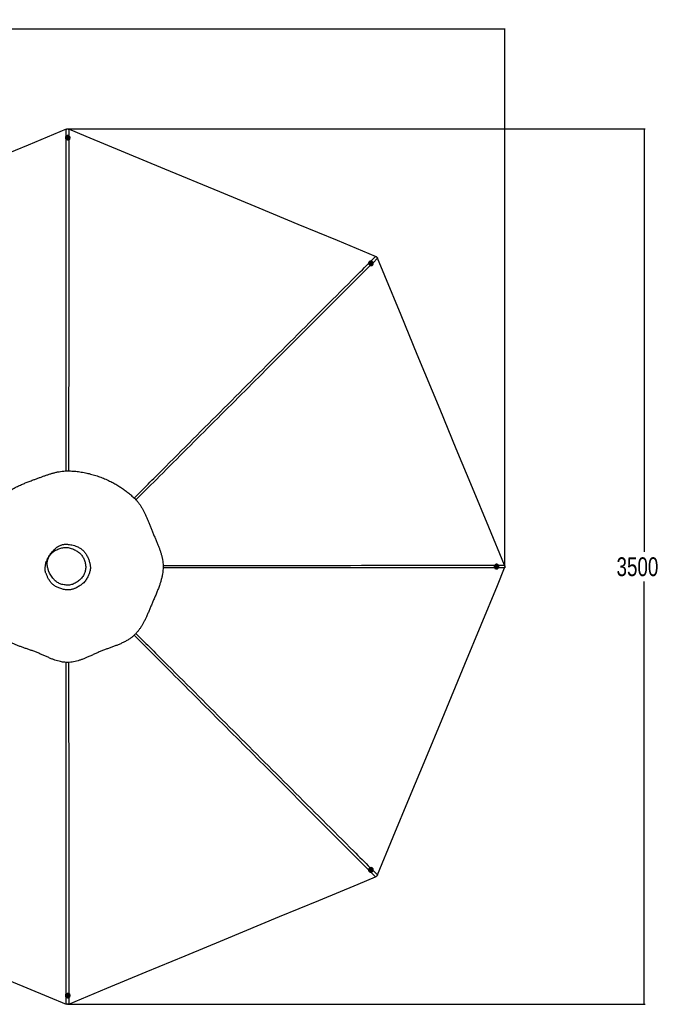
# Model space of a CAD drawing. Header units: millimetres. Extents: x 20 to 26059, y 28 to 17638.
# Tile 61 of 73: x 12118 to 17347, y 9765 to 17638. Entities that reach past the tile are written whole.
import ezdxf

# ---------------------------------------------------------------- set-up
doc = ezdxf.new("R2010")
doc.units = ezdxf.units.MM
doc.layers.add('COMPONENT_GEOMETRY', color=7, linetype='Continuous')
doc.styles.add('SLDTEXTSTYLE0', font='TXT', dxfattribs={"width": 0.75})
doc.dimstyles.new('SLDDIMSTYLE0', dxfattribs={"dimtxt": 150, "dimasz": 6.604, "dimexe": 0, "dimexo": 0.0625, "dimgap": 37.5, "dimtad": 0, "dimtih": 1, "dimtoh": 1, "dimdec": 0, "dimlfac": 0.5, "dimrnd": 1e-09, "dimzin": 12, "dimdsep": 46, "dimtxsty": 'SLDTEXTSTYLE0', "dimsah": 1, "dimcen": 0.09, "dimadec": 0, "dimazin": 3, "dimtfac": 1, "dimtdec": 0, "dimtofl": 0, "dimtmove": 0, "dimatfit": 3, "dimfxl": 1, "dimfrac": 2, "dimtolj": 1, "dimtzin": 12, "dimarcsym": 0})

# ---------------------------------------------------------------- blocks, each defined once
blk = doc.blocks.new('_D')
at = {"layer": 'COMPONENT_GEOMETRY', "color": 7, "ltscale": 2}
for p, q in [((2197.2, 13286.2), (2197.2, 17567.6)), ((2197.2, 17561.2), (8876.8, 17561.2)), ((15999.8, 17561.2), (9320.1, 17561.2)), ((15999.8, 13309.5), (15999.8, 17567.6))]:
    blk.add_line(p, q, dxfattribs=at)
for points in [[(2197.2, 17561.2), (2203.8, 17560.2), (2203.8, 17562.2)], [(15999.8, 17561.2), (15993.1, 17562.2), (15993.1, 17560.2)]]:
    blk.add_solid(points, dxfattribs=at)
at = {"layer": 'COMPONENT_GEOMETRY', "color": 7, "ltscale": 2, "insert": (8876.8, 17635.5), "char_height": 150, "attachment_point": 1, "style": 'SLDTEXTSTYLE0'}
blk.add_mtext('6901', dxfattribs=at)
blk = doc.blocks.new('_D_1')
at = {"layer": 'COMPONENT_GEOMETRY', "color": 7, "ltscale": 2}
for p, q in [((12532.8, 16764.3), (17121, 16764.3)), ((17114.6, 16764.3), (17114.6, 13383.5)), ((17114.6, 9764.5), (17114.6, 13145.4)), ((12552.6, 9764.5), (17121, 9764.5))]:
    blk.add_line(p, q, dxfattribs=at)
for points in [[(17114.6, 16764.3), (17113.6, 16757.7), (17115.6, 16757.7)], [(17114.6, 9764.5), (17115.6, 9771.1), (17113.6, 9771.1)]]:
    blk.add_solid(points, dxfattribs=at)
at = {"layer": 'COMPONENT_GEOMETRY', "color": 7, "ltscale": 2, "insert": (16892.9, 13338.7), "char_height": 150, "attachment_point": 1, "style": 'SLDTEXTSTYLE0'}
blk.add_mtext('3500', dxfattribs=at)

msp = doc.modelspace()

# ---------------------------------------------------------------- linework, layer by layer
at = {"color": 7, "linetype": 'Continuous', "lineweight": 25, "ltscale": 2}
for p, q in [((12483.91, 16695), (12483.91, 16693.59)), ((12493.2, 16695.35), (12493.21, 16695.04)), ((12499.24, 16697.56), (12501.22, 16700.17)), ((12500.72, 16694.69), (12499.24, 16697.56)), ((12499.63, 16696.81), (12500.24, 16697.61)), ((12500.24, 16697.61), (12501.22, 16698.91)), ((12504.17, 16694.43), (12500.72, 16694.69)), ((12501.22, 16700.17), (12504.67, 16699.91)), ((12501.22, 16698.91), (12501.22, 16700.17)), ((12501.22, 16698.91), (12502.95, 16698.78)), ((12502.95, 16698.78), (12504.67, 16698.65)), ((12506.15, 16697.04), (12504.17, 16694.43)), ((12504.67, 16699.91), (12506.15, 16697.04)), ((12504.67, 16698.65), (12504.67, 16699.91)), ((12504.67, 16698.65), (12505.41, 16697.22)), ((12505.41, 16697.22), (12505.77, 16696.54)), ((12512.21, 16695.13), (12512.2, 16695.43)), ((12521.51, 16693.76), (12521.51, 16695.17)), ((14915.2, 15703.52), (14914.21, 15702.52)), ((14922.02, 15697.18), (14921.8, 15696.97)), ((14926.86, 15691.39), (14927.84, 15694.46)), ((14929.11, 15688.76), (14926.86, 15691.39)), ((14927.58, 15693.66), (14928.57, 15693.8)), ((14927.84, 15694.46), (14931.08, 15694.91)), ((14928.57, 15693.8), (14930.19, 15694.02)), ((14932.35, 15689.21), (14929.11, 15688.76)), ((14930.19, 15694.02), (14931.08, 15694.91)), ((14930.19, 15694.02), (14931.32, 15692.71)), ((14931.08, 15694.91), (14933.34, 15692.29)), ((14931.32, 15692.71), (14932.45, 15691.4)), ((14931.96, 15689.86), (14931.73, 15689.13)), ((14932.45, 15691.4), (14931.96, 15689.86)), ((14933.34, 15692.29), (14932.35, 15689.21)), ((14932.45, 15691.4), (14933.34, 15692.29)), ((14935.28, 15683.57), (14935.49, 15683.79)), ((14940.88, 15676.02), (14941.87, 15677.02)), ((15933.35, 13283.23), (15931.95, 13283.23)), ((15931.95, 13245.63), (15933.35, 13245.63)), ((15932.69, 13262.95), (15932.95, 13266.4)), ((15935.3, 13260.98), (15932.69, 13262.95)), ((15932.95, 13266.4), (15935.82, 13267.88)), ((15933.66, 13273.93), (15933.35, 13273.93)), ((15933.35, 13254.93), (15933.66, 13254.93)), ((15935.48, 13261.72), (15934.79, 13261.36)), ((15935.07, 13267.5), (15935.87, 13266.9)), ((15938.17, 13262.46), (15935.3, 13260.98)), ((15936.92, 13262.46), (15935.48, 13261.72)), ((15935.82, 13267.88), (15938.43, 13265.91)), ((15935.87, 13266.9), (15937.17, 13265.91)), ((15937.05, 13264.19), (15936.92, 13262.46)), ((15936.92, 13262.46), (15938.17, 13262.46)), ((15937.17, 13265.91), (15937.05, 13264.19)), ((15937.17, 13265.91), (15938.43, 13265.91)), ((15938.43, 13265.91), (15938.17, 13262.46)), ((14914.21, 10826.34), (14915.2, 10825.34)), ((14921.8, 10831.9), (14922.02, 10831.68)), ((14927.02, 10838.01), (14929.64, 10840.26)), ((14927.47, 10834.77), (14927.02, 10838.01)), ((14928.13, 10835.17), (14927.38, 10835.4)), ((14930.55, 10833.79), (14927.47, 10834.77)), ((14929.66, 10834.68), (14928.13, 10835.17)), ((14929.64, 10840.26), (14932.72, 10839.29)), ((14930.98, 10835.81), (14929.66, 10834.68)), ((14929.66, 10834.68), (14930.55, 10833.79)), ((14933.17, 10836.05), (14930.55, 10833.79)), ((14932.29, 10836.94), (14930.98, 10835.81)), ((14931.93, 10839.54), (14932.06, 10838.56)), ((14932.06, 10838.56), (14932.29, 10836.94)), ((14932.29, 10836.94), (14933.17, 10836.05)), ((14932.72, 10839.29), (14933.17, 10836.05)), ((14935.49, 10845.07), (14935.28, 10845.29)), ((14941.87, 10851.85), (14940.88, 10852.84)), ((12483.91, 9835.27), (12483.91, 9833.86)), ((12493.21, 9833.82), (12493.2, 9833.52)), ((12499.24, 9831.82), (12501.21, 9834.43)), ((12500.73, 9828.96), (12499.24, 9831.82)), ((12499.99, 9831.65), (12499.63, 9832.34)), ((12500.73, 9830.21), (12499.99, 9831.65)), ((12500.73, 9830.21), (12500.73, 9828.96)), ((12502.46, 9830.08), (12500.73, 9830.21)), ((12504.18, 9828.7), (12500.73, 9828.96)), ((12501.21, 9834.43), (12504.66, 9834.17)), ((12504.19, 9829.95), (12502.46, 9830.08)), ((12506.15, 9831.31), (12504.18, 9828.7)), ((12504.19, 9829.95), (12504.18, 9828.7)), ((12505.17, 9831.26), (12504.19, 9829.95)), ((12504.66, 9834.17), (12506.15, 9831.31)), ((12505.76, 9832.05), (12505.17, 9831.26)), ((12512.2, 9833.43), (12512.21, 9833.74)), ((12521.51, 9833.7), (12521.51, 9835.11))]:
    msp.add_line(p, q, dxfattribs=at)
at = {"color": 8, "linetype": 'Continuous', "lineweight": 25, "ltscale": 2}
for p, q in [((12489.24, 16706.63), (12489.23, 16762.15)), ((12510.47, 16762.15), (12510.46, 16710.45)), ((14928.33, 15707.92), (14965.6, 15745.2)), ((14980.62, 15730.18), (14945.28, 15694.86)), ((15997.57, 13253.81), (15947.4, 13253.82)), ((15947.56, 13275.05), (15997.57, 13275.05)), ((14965.6, 10783.67), (14928.32, 10820.96)), ((14945.23, 10834.06), (14980.62, 10798.68)), ((12489.23, 9766.72), (12489.24, 9822.19)), ((12510.47, 9818.45), (12510.47, 9766.72))]:
    msp.add_line(p, q, dxfattribs=at)
at = {"color": 7, "linetype": 'Continuous', "lineweight": 25, "ltscale": 2, "flags": 128}
for points in [[(12489.23, 16762.15), (12184.65, 16635.98), (11870.57, 16505.89), (11556.49, 16375.79), (11242.42, 16245.7), (10802.39, 16063.43), (10488.31, 15933.34), (10174.23, 15803.24), (10035.96, 15745.97)], [(12520.98, 16699.15), (12519.76, 16702.34), (12517.89, 16705.24), (12515.44, 16707.76), (12512.49, 16709.78), (12509.17, 16711.25), (12505.6, 16712.09), (12501.92, 16712.28), (12498.27, 16711.8), (12494.8, 16710.69), (12491.62, 16708.97), (12488.87, 16706.73), (12486.65, 16704.03), (12485.05, 16700.99), (12484.13, 16697.72), (12483.92, 16694.36), (12484.44, 16691.02), (12485.65, 16687.83), (12487.52, 16684.93), (12489.98, 16682.41), (12492.92, 16680.39), (12496.24, 16678.92), (12499.81, 16678.08), (12503.49, 16677.89), (12507.14, 16678.37), (12510.62, 16679.48), (12513.79, 16681.2), (12516.54, 16683.44), (12518.76, 16686.14), (12520.36, 16689.18), (12521.28, 16692.45), (12521.49, 16695.81), (12520.98, 16699.15)], [(12503.49, 16704.06), (12500.9, 16703.93), (12498.45, 16703.16), (12496.32, 16701.82), (12494.66, 16700.01), (12493.59, 16697.85), (12493.21, 16695.51), (12493.52, 16693.16), (12494.52, 16690.97), (12496.12, 16689.12), (12498.22, 16687.72), (12500.64, 16686.9), (12503.22, 16686.71), (12505.76, 16687.16), (12508.07, 16688.22), (12509.99, 16689.81), (12511.36, 16691.82), (12512.1, 16694.09), (12512.13, 16696.46), (12511.47, 16698.75), (12510.16, 16700.79), (12508.29, 16702.43), (12506.01, 16703.54), (12503.49, 16704.06)], [(12503.09, 16701.63), (12501.25, 16701.44), (12499.62, 16700.62), (12498.47, 16699.29), (12497.96, 16697.66), (12498.17, 16695.97), (12499.07, 16694.49), (12500.52, 16693.43), (12502.3, 16692.97), (12504.15, 16693.16), (12505.77, 16693.99), (12506.92, 16695.32), (12507.43, 16696.95), (12507.22, 16698.63), (12506.32, 16700.11), (12504.87, 16701.17), (12503.09, 16701.63)], [(14965.6, 15745.2), (14661.01, 15871.36), (14346.94, 16001.46), (14032.86, 16131.55), (13718.79, 16261.65), (13278.75, 16443.91), (12964.68, 16574.01), (12650.6, 16704.1), (12510.47, 16762.15)], [(14914.21, 15702.52), (14913.75, 15702.04), (14911.75, 15699.31), (14910.36, 15696.2), (14909.63, 15692.82), (14909.58, 15689.31), (14910.23, 15685.79), (14911.54, 15682.41), (14913.47, 15679.29), (14915.94, 15676.55), (14918.85, 15674.31), (14922.1, 15672.64), (14925.56, 15671.6), (14929.1, 15671.25), (14932.57, 15671.59), (14935.85, 15672.61), (14938.82, 15674.27), (14940.88, 15676.02)], [(14944.34, 15680.23), (14945.73, 15683.34), (14946.46, 15686.72), (14946.5, 15690.24), (14945.86, 15693.75), (14944.54, 15697.14), (14942.62, 15700.25), (14940.15, 15702.99), (14937.23, 15705.24), (14933.98, 15706.91), (14930.53, 15707.94), (14926.99, 15708.29), (14923.52, 15707.95), (14920.23, 15706.93), (14917.27, 15705.27), (14914.74, 15703.04), (14912.74, 15700.31), (14911.35, 15697.2), (14910.62, 15693.82), (14910.57, 15690.3), (14911.22, 15686.79), (14912.53, 15683.4), (14914.46, 15680.29), (14916.93, 15677.55), (14919.85, 15675.3), (14923.09, 15673.63), (14926.55, 15672.6), (14930.09, 15672.25), (14933.56, 15672.59), (14936.84, 15673.61), (14939.81, 15675.27), (14942.34, 15677.5), (14944.34, 15680.23)], [(14935.44, 15696.07), (14933.52, 15697.8), (14931.25, 15698.99), (14928.79, 15699.55), (14926.33, 15699.44), (14924.05, 15698.67), (14922.12, 15697.29), (14920.68, 15695.4), (14919.84, 15693.15), (14919.66, 15690.7), (14920.16, 15688.24), (14921.29, 15685.94), (14922.98, 15683.98), (14925.09, 15682.5), (14927.48, 15681.62), (14929.96, 15681.39), (14932.35, 15681.84), (14934.48, 15682.93), (14936.18, 15684.58), (14937.33, 15686.66), (14937.84, 15689.04), (14937.68, 15691.52), (14936.86, 15693.92), (14935.44, 15696.07)], [(14933.44, 15694.63), (14932, 15695.79), (14930.27, 15696.35), (14928.51, 15696.23), (14927, 15695.43), (14925.96, 15694.09), (14925.54, 15692.41), (14925.82, 15690.64), (14926.75, 15689.05), (14928.19, 15687.88), (14929.92, 15687.32), (14931.68, 15687.44), (14933.19, 15688.24), (14934.24, 15689.58), (14934.65, 15691.27), (14934.37, 15693.04), (14933.44, 15694.63)], [(15997.57, 13275.05), (15871.4, 13579.64), (15741.31, 13893.71), (15611.21, 14207.79), (15481.12, 14521.87), (15298.85, 14961.9), (15168.76, 15275.97), (15038.66, 15590.05), (14980.62, 15730.18)], [(14980.62, 10798.68), (15106.78, 11103.27), (15236.88, 11417.35), (15366.97, 11731.42), (15497.07, 12045.5), (15679.33, 12485.53), (15809.43, 12799.61), (15939.52, 13113.68), (15997.57, 13253.81)], [(15931.95, 13283.23), (15931.22, 13283.22), (15927.88, 13282.7), (15924.69, 13281.48), (15921.78, 13279.61), (15919.27, 13277.15), (15917.24, 13274.21), (15915.77, 13270.88), (15914.93, 13267.32), (15914.74, 13263.64), (15915.21, 13259.99), (15916.33, 13256.51), (15918.05, 13253.34), (15920.3, 13250.59), (15923, 13248.37), (15926.04, 13246.77), (15929.31, 13245.85), (15931.95, 13245.63)], [(15937.42, 13246.17), (15940.61, 13247.38), (15943.52, 13249.26), (15946.03, 13251.71), (15948.06, 13254.66), (15949.53, 13257.98), (15950.37, 13261.55), (15950.56, 13265.23), (15950.09, 13268.88), (15948.97, 13272.36), (15947.25, 13275.53), (15945, 13278.28), (15942.31, 13280.49), (15939.26, 13282.09), (15935.99, 13283.01), (15932.62, 13283.22), (15929.28, 13282.7), (15926.09, 13281.48), (15923.19, 13279.61), (15920.67, 13277.15), (15918.64, 13274.21), (15917.18, 13270.88), (15916.33, 13267.32), (15916.15, 13263.64), (15916.62, 13259.99), (15917.73, 13256.51), (15919.45, 13253.34), (15921.7, 13250.59), (15924.4, 13248.37), (15927.44, 13246.77), (15930.71, 13245.85), (15934.08, 13245.65), (15937.42, 13246.17)], [(15942.33, 13263.66), (15942.2, 13266.24), (15941.44, 13268.69), (15940.1, 13270.82), (15938.28, 13272.48), (15936.12, 13273.54), (15933.77, 13273.93), (15931.42, 13273.61), (15929.23, 13272.61), (15927.38, 13271.01), (15925.98, 13268.91), (15925.16, 13266.49), (15924.97, 13263.91), (15925.42, 13261.37), (15926.48, 13259.06), (15928.08, 13257.14), (15930.08, 13255.77), (15932.36, 13255.04), (15934.73, 13255), (15937.02, 13255.67), (15939.06, 13256.98), (15940.7, 13258.85), (15941.82, 13261.13), (15942.33, 13263.66)], [(15939.89, 13264.05), (15939.7, 13265.89), (15938.87, 13267.51), (15937.54, 13268.66), (15935.91, 13269.17), (15934.23, 13268.95), (15932.74, 13268.05), (15931.69, 13266.6), (15931.22, 13264.82), (15931.42, 13262.98), (15932.24, 13261.36), (15933.57, 13260.21), (15935.2, 13259.7), (15936.89, 13259.91), (15938.37, 13260.81), (15939.43, 13262.26), (15939.89, 13264.05)], [(14940.88, 10852.84), (14940.31, 10853.39), (14937.58, 10855.38), (14934.47, 10856.77), (14931.09, 10857.5), (14927.57, 10857.54), (14924.05, 10856.9), (14920.67, 10855.58), (14917.55, 10853.65), (14914.81, 10851.18), (14912.57, 10848.27), (14910.9, 10845.02), (14909.87, 10841.57), (14909.52, 10838.03), (14909.86, 10834.56), (14910.88, 10831.28), (14912.54, 10828.32), (14914.21, 10826.34)], [(14918.5, 10822.8), (14921.62, 10821.41), (14925, 10820.68), (14928.52, 10820.64), (14932.03, 10821.29), (14935.42, 10822.6), (14938.54, 10824.53), (14941.27, 10827), (14943.52, 10829.91), (14945.19, 10833.16), (14946.22, 10836.62), (14946.57, 10840.15), (14946.23, 10843.62), (14945.21, 10846.9), (14943.54, 10849.86), (14941.3, 10852.39), (14938.58, 10854.39), (14935.46, 10855.78), (14932.08, 10856.51), (14928.56, 10856.55), (14925.04, 10855.9), (14921.66, 10854.58), (14918.54, 10852.66), (14915.8, 10850.19), (14913.56, 10847.27), (14911.89, 10844.03), (14910.86, 10840.57), (14910.51, 10837.04), (14910.85, 10833.56), (14911.87, 10830.28), (14913.53, 10827.32), (14915.77, 10824.8), (14918.5, 10822.8)], [(14934.34, 10831.7), (14936.08, 10833.62), (14937.27, 10835.89), (14937.83, 10838.35), (14937.71, 10840.81), (14936.94, 10843.08), (14935.55, 10845.01), (14933.66, 10846.45), (14931.41, 10847.29), (14928.96, 10847.46), (14926.5, 10846.97), (14924.2, 10845.83), (14922.24, 10844.15), (14920.76, 10842.03), (14919.88, 10839.65), (14919.65, 10837.17), (14920.1, 10834.78), (14921.19, 10832.65), (14922.84, 10830.95), (14924.93, 10829.81), (14927.31, 10829.29), (14929.79, 10829.46), (14932.19, 10830.28), (14934.34, 10831.7)], [(14932.89, 10833.69), (14934.05, 10835.13), (14934.62, 10836.86), (14934.49, 10838.61), (14933.69, 10840.12), (14932.35, 10841.17), (14930.66, 10841.58), (14928.89, 10841.3), (14927.3, 10840.37), (14926.14, 10838.93), (14925.58, 10837.2), (14925.7, 10835.44), (14926.5, 10833.93), (14927.84, 10832.89), (14929.53, 10832.48), (14931.3, 10832.76), (14932.89, 10833.69)], [(10035.96, 10782.9), (10340.54, 10656.74), (10654.62, 10526.64), (10968.7, 10396.55), (11282.77, 10266.45), (11720.95, 10084.95), (12035.03, 9954.86), (12349.1, 9824.76), (12489.23, 9766.72)], [(12510.47, 9766.72), (12815.06, 9892.88), (13129.13, 10022.98), (13443.21, 10153.07), (13757.29, 10283.17), (14197.32, 10465.43), (14511.4, 10595.53), (14825.47, 10725.62), (14965.6, 10783.67)], [(12484.44, 9829.71), (12485.66, 9826.53), (12487.54, 9823.62), (12490, 9821.11), (12492.94, 9819.08), (12496.27, 9817.62), (12499.84, 9816.78), (12503.52, 9816.59), (12507.16, 9817.06), (12510.64, 9818.17), (12513.81, 9819.89), (12516.56, 9822.14), (12518.77, 9824.83), (12520.37, 9827.87), (12521.29, 9831.14), (12521.49, 9834.51), (12520.97, 9837.85), (12519.75, 9841.03), (12517.87, 9843.94), (12515.41, 9846.45), (12512.47, 9848.48), (12509.14, 9849.94), (12505.57, 9850.78), (12501.89, 9850.97), (12498.25, 9850.5), (12494.77, 9849.38), (12491.6, 9847.67), (12488.85, 9845.42), (12486.64, 9842.72), (12485.04, 9839.69), (12484.13, 9836.42), (12483.92, 9833.05), (12484.44, 9829.71)], [(12501.94, 9824.81), (12504.52, 9824.94), (12506.97, 9825.7), (12509.1, 9827.04), (12510.76, 9828.86), (12511.82, 9831.02), (12512.2, 9833.36), (12511.88, 9835.71), (12510.88, 9837.89), (12509.27, 9839.75), (12507.18, 9841.14), (12504.75, 9841.96), (12502.17, 9842.15), (12499.63, 9841.7), (12497.32, 9840.64), (12495.41, 9839.05), (12494.04, 9837.04), (12493.31, 9834.77), (12493.28, 9832.4), (12493.94, 9830.12), (12495.26, 9828.08), (12497.13, 9826.44), (12499.41, 9825.32), (12501.94, 9824.81)], [(12502.31, 9827.23), (12504.15, 9827.42), (12505.77, 9828.25), (12506.92, 9829.58), (12507.43, 9831.21), (12507.22, 9832.89), (12506.31, 9834.38), (12504.86, 9835.43), (12503.08, 9835.9), (12501.24, 9835.7), (12499.62, 9834.88), (12498.47, 9833.55), (12497.96, 9831.92), (12498.17, 9830.23), (12499.08, 9828.75), (12500.53, 9827.7), (12502.31, 9827.23)]]:
    msp.add_lwpolyline(points, dxfattribs=at)
at = {"color": 7, "linetype": 'Continuous', "lineweight": 25, "ltscale": 4}
for centre, radius, start, end in [((12500.42, 16693.81), 16.51, 180.744564, 228.693603), ((12502.7, 16695.75), 9.52, 184.24805, 356.262512), ((12502.32, 16696.02), 2.62, 142.657805, 167.902695), ((12502.68, 16695.68), 3.11, 85.019219, 141.80522), ((12502.78, 16695.78), 3, 28.568958, 86.72221), ((12503.13, 16696.04), 2.57, 8.493212, 27.402549), ((12504.27, 16694.08), 17.24, 289.586648, 358.921336), ((14929, 15690.74), 9.52, 139.146124, 311.21615), ((14928.92, 15691.2), 2.62, 97.685884, 122.939963), ((14928.94, 15690.71), 3.11, 40.018165, 96.83619), ((14929.08, 15690.71), 3, 343.556684, 41.711224), ((14929.51, 15690.64), 2.57, 323.363067, 342.399973), ((15934.01, 13264.43), 9.52, 93.952877, 266.047123), ((15934.3, 13264), 2.57, 278.239214, 297.422897), ((15934.28, 13264.81), 2.62, 52.717729, 77.861805), ((15934.04, 13264.36), 3.01, 298.572402, 356.702589), ((15933.95, 13264.46), 3.1, 355.012502, 51.863461), ((14929, 10838.13), 9.52, 48.782347, 220.855378), ((14928.9, 10837.62), 2.57, 233.194153, 252.45788), ((14928.98, 10838.05), 3.01, 253.606816, 311.701221), ((14928.98, 10838.18), 3.1, 310.005439, 6.871172), ((14929.47, 10838.2), 2.62, 7.734809, 32.71455), ((12500.46, 9835.04), 16.55, 131.372321, 179.189518), ((12502.7, 9833.12), 9.52, 3.735355, 175.754083), ((12504.18, 9834.71), 17.34, 1.298045, 70.193971), ((12502.27, 9832.83), 2.57, 188.254646, 207.484569), ((12502.63, 9833.09), 3.01, 208.639922, 266.707849), ((12502.73, 9833.17), 3.1, 265.001005, 321.854681), ((12503.09, 9832.84), 2.62, 322.72707, 347.584316)]:
    msp.add_arc(centre, radius, start, end, dxfattribs=at)
at = {"color": 7, "linetype": 'Continuous', "lineweight": 25, "ltscale": 2}
for points, knots in [([(12489.23, 16762.15), (12491.49, 16762.92), (12494.56, 16763.97), (12499.33, 16764.4), (12503.34, 16764.23), (12507.3, 16763.36), (12509.63, 16762.47), (12510.47, 16762.15)], [0, 0, 0, 0, 0.3261569, 0.4447437, 0.6569461, 0.8759441, 1, 1, 1, 1]), ([(14965.6, 15745.2), (14967.74, 15744.15), (14970.66, 15742.72), (14974.36, 15739.64), (14977.06, 15736.68), (14979.25, 15733.26), (14980.25, 15731), (14980.62, 15730.18)], [0, 0, 0, 0, 0.3261716, 0.4447638, 0.6602889, 0.8759385, 1, 1, 1, 1]), ([(12244.92, 12582.35), (12254.05, 12578.7), (12272.27, 12571.43), (12298.95, 12559.7), (12325.2, 12547.93), (12351.22, 12536.41), (12375.82, 12526.18), (12399.21, 12517.43), (12421.46, 12510.27), (12442.24, 12504.94), (12461.45, 12501.35), (12478.92, 12499.23), (12496.6, 12498.35), (12516.38, 12498.8), (12538.18, 12501.04), (12561.71, 12505.43), (12584.89, 12511.49), (12607.73, 12518.9), (12630.28, 12527.37), (12654.13, 12537.26), (12679.37, 12548.47), (12706.18, 12560.74), (12733.29, 12573.04), (12760.85, 12584.96), (12788.3, 12595.8), (12815.35, 12605.85), (12841.82, 12615.41), (12868.18, 12625.01), (12894.34, 12634.92), (12920.18, 12645.47), (12945.58, 12656.99), (12970.37, 12669.81), (12993.42, 12683.73), (13014.53, 12698.79), (13033.5, 12714.82), (13050.88, 12732.4), (13066.76, 12751.15), (13081.26, 12770.92), (13094.56, 12791.55), (13106.83, 12812.88), (13118.25, 12834.8), (13129.74, 12858.76), (13141.39, 12884.8), (13153.38, 12912.95), (13165.33, 12941.63), (13177.49, 12970.57), (13190.16, 12999.91), (13202.95, 13029.56), (13215.59, 13059.61), (13227.59, 13089.74), (13237.84, 13117.92), (13246.31, 13144.23), (13253.08, 13168.6), (13258.65, 13193.28), (13262.47, 13216.25), (13264.74, 13237.35), (13265.76, 13256.44), (13265.69, 13275.5), (13264.27, 13296.56), (13261.13, 13319.51), (13256.03, 13344.11), (13249.55, 13368.27), (13241.98, 13392.03), (13233.54, 13415.45), (13223.84, 13440.17), (13212.97, 13466.28), (13201.08, 13493.88), (13189.1, 13521.56), (13177.39, 13549.25), (13166.3, 13576.71), (13155.71, 13603.42), (13145.45, 13629.12), (13135.3, 13653.73), (13125.02, 13677.32), (13114.36, 13699.99), (13103.1, 13721.8), (13091.03, 13742.73), (13077.93, 13762.74), (13063.67, 13781.72), (13045.61, 13802.23), (13023.11, 13823.61), (12996.95, 13846.6), (12969.41, 13868.45), (12940.62, 13889.21), (12910.49, 13908.9), (12879.13, 13927.42), (12844.93, 13945.58), (12807.94, 13963), (12768.1, 13979.28), (12727.35, 13993.5), (12685.77, 14005.6), (12643.43, 14015.47), (12607.63, 14021.73), (12578.72, 14025.5), (12556.88, 14027.7), (12534.93, 14029.24), (12513.04, 14030.1), (12491.43, 14030.28), (12468.77, 14028.96), (12445.2, 14026.05), (12420.7, 14021.51), (12396.6, 14015.79), (12372.75, 14009.13), (12349, 14001.68), (12325.16, 13993.62), (12301.05, 13985.04), (12276.53, 13976.09), (12251.56, 13966.95), (12224.19, 13956.94), (12194.64, 13945.93), (12163.06, 13933.61), (12131.53, 13920.46), (12104.66, 13908.16), (12082.28, 13896.95), (12064.27, 13887.22), (12046.25, 13876.64), (12028.22, 13865.04), (12010.26, 13852.21), (11992.54, 13838.04), (11976.09, 13823.09), (11961.07, 13807.62), (11947.63, 13791.66), (11935.57, 13774.36), (11924.75, 13755.96), (11915.13, 13736.61), (11906.52, 13716.46), (11898.75, 13695.61), (11891.27, 13673.05), (11883.97, 13648.74), (11876.63, 13622.63), (11869.29, 13595.79), (11861.59, 13568.41), (11853.46, 13540.84), (11845.19, 13513.35), (11836.96, 13486.04), (11828.95, 13458.91), (11821.35, 13431.91), (11814.33, 13404.96), (11808.05, 13378), (11802.72, 13350.96), (11798.54, 13323.84), (11796, 13299.32), (11794.82, 13277.56), (11794.57, 13258.59), (11795.61, 13239.73), (11797.94, 13221.09), (11801.57, 13201.21), (11806.61, 13180.22), (11812.98, 13158.17), (11820.01, 13136.46), (11827.77, 13113.96), (11836.05, 13090.56), (11844.57, 13066.08), (11852.63, 13041.45), (11859.9, 13016.66), (11866.1, 12991.89), (11871.53, 12967.47), (11877.06, 12940.54), (11882.83, 12911.52), (11889.29, 12880.75), (11896.34, 12851.41), (11904.47, 12823.36), (11913.64, 12798.01), (11923.89, 12775.3), (11935.08, 12755.18), (11947.98, 12736.4), (11962.62, 12719.22), (11978.63, 12703.59), (11996.93, 12688.54), (12017.55, 12674.34), (12040.39, 12661.13), (12064.01, 12649.42), (12088.27, 12638.87), (12113.11, 12629.16), (12138.48, 12619.98), (12164.38, 12611.02), (12190.82, 12601.98), (12217.8, 12592.59), (12235.82, 12585.79), (12244.92, 12582.35)], [0, 0, 0, 0, 0.0062079, 0.0123847, 0.0185275, 0.0246372, 0.0307136, 0.0357515, 0.0407647, 0.0457516, 0.0494761, 0.0531858, 0.0568886, 0.0606336, 0.0656625, 0.0707159, 0.0757949, 0.0808976, 0.0860265, 0.0911809, 0.0973971, 0.1036484, 0.1099363, 0.116261, 0.1226055, 0.1285507, 0.1344957, 0.1404391, 0.1463799, 0.1523162, 0.1582479, 0.1641727, 0.1700884, 0.1753383, 0.1805792, 0.1857567, 0.1909068, 0.1960997, 0.2013354, 0.2066101, 0.2119258, 0.2172802, 0.2237536, 0.2302781, 0.2368554, 0.2434816, 0.2500953, 0.257012, 0.2639405, 0.2708741, 0.2778026, 0.2832351, 0.2886523, 0.294047, 0.2994131, 0.303457, 0.3074802, 0.3114793, 0.3154719, 0.3208122, 0.32617, 0.3315397, 0.3369132, 0.3422866, 0.3476539, 0.3540791, 0.3604808, 0.3668553, 0.3731968, 0.379444, 0.385547, 0.3914459, 0.3971495, 0.4026894, 0.4080894, 0.4133727, 0.4185521, 0.423644, 0.4286621, 0.4336209, 0.4408799, 0.4482224, 0.4556009, 0.4630516, 0.4706144, 0.478305, 0.4860229, 0.4950456, 0.5040918, 0.5131652, 0.5222698, 0.5314085, 0.540585, 0.5451896, 0.5498053, 0.5544326, 0.5590731, 0.5636265, 0.5680646, 0.5733929, 0.5787174, 0.5840504, 0.5894025, 0.5947854, 0.6002096, 0.6056867, 0.6112314, 0.6168532, 0.6225079, 0.6296062, 0.636771, 0.6440355, 0.6514438, 0.6557602, 0.6601503, 0.6646266, 0.669204, 0.6739001, 0.6787296, 0.6836315, 0.6879634, 0.6923325, 0.6967724, 0.7013023, 0.7059222, 0.710634, 0.7154345, 0.7203229, 0.7260147, 0.7318156, 0.7377239, 0.743736, 0.7497899, 0.7558437, 0.7618906, 0.7679227, 0.7739342, 0.7799172, 0.7858631, 0.7917629, 0.7976083, 0.8033903, 0.807398, 0.8113778, 0.8153479, 0.8193167, 0.8232851, 0.8282375, 0.8331799, 0.8381049, 0.843009, 0.8485831, 0.8541205, 0.8596181, 0.8650715, 0.8704442, 0.8757132, 0.8808802, 0.8878858, 0.894593, 0.9010551, 0.9073121, 0.9133951, 0.9183508, 0.923216, 0.9280042, 0.9327336, 0.93743, 0.9421128, 0.9477263, 0.9533461, 0.9589832, 0.9646483, 0.9703546, 0.9761134, 0.9819397, 0.9878499, 0.9938627, 1, 1, 1, 1]), ([(12540.13, 13122.91), (12542.31, 13123.68), (12549.71, 13126.3), (12561.84, 13132.07), (12576.07, 13140.73), (12589.35, 13150.64), (12601.75, 13161.49), (12613.15, 13173.27), (12623.35, 13186.09), (12631.56, 13199.08), (12637.65, 13212.06), (12641.89, 13224.71), (12645.1, 13239.32), (12646.58, 13255.87), (12645.91, 13274.08), (12643.58, 13291.07), (12639.89, 13306.72), (12634.91, 13320.87), (12628.5, 13334.31), (12620.76, 13346.9), (12611.89, 13358.58), (12601.64, 13369.45), (12590.05, 13379.31), (12577.35, 13388.2), (12563.2, 13396.22), (12547.78, 13403.47), (12531.16, 13409.88), (12514.02, 13414.71), (12497.05, 13417.72), (12480.36, 13418.24), (12464.11, 13416.31), (12447.97, 13412.52), (12431.24, 13407.03), (12414.29, 13399.84), (12399.74, 13391.91), (12388.6, 13384.5), (12381.23, 13378.69), (12376.81, 13374.64), (12371.15, 13369.19), (12364.9, 13362.35), (12357.1, 13351.3), (12350.58, 13339.95), (12344.82, 13327.28), (12341.36, 13316.56), (12339.97, 13308.19), (12339.19, 13301.07), (12337.88, 13292.65), (12337.45, 13281.05), (12339.62, 13267.85), (12343.3, 13253.27), (12346.61, 13241.43), (12348.66, 13232.18), (12350.22, 13225.7), (12354.2, 13215.8), (12361.62, 13203.14), (12371.83, 13187.54), (12382.48, 13173.8), (12392.79, 13161.45), (12402.97, 13150.69), (12414.48, 13141.14), (12427.44, 13133.41), (12441.33, 13127.19), (12456.61, 13122.36), (12473.06, 13118.81), (12490.55, 13116.7), (12507.74, 13116.4), (12524.46, 13118.26), (12534.91, 13121.36), (12540.13, 13122.91)], [0, 0, 0, 0, 0.00727309, 0.02470495, 0.04219869, 0.05966204, 0.07681298, 0.09404127, 0.111229, 0.12832437, 0.14228465, 0.15629365, 0.17026339, 0.18930645, 0.20844155, 0.22753661, 0.24324184, 0.25898806, 0.27468707, 0.29004634, 0.30544306, 0.3207941, 0.33702202, 0.35329271, 0.36953262, 0.38818404, 0.40690886, 0.42558771, 0.44417616, 0.46105604, 0.47795325, 0.49557285, 0.51319957, 0.53334123, 0.55347635, 0.56530901, 0.57546244, 0.58301767, 0.58419109, 0.60020178, 0.61211177, 0.62672178, 0.64135543, 0.65590397, 0.66202631, 0.66815582, 0.67851103, 0.68882803, 0.70457592, 0.72040626, 0.73624005, 0.74324919, 0.75025441, 0.75721501, 0.77675952, 0.7963455, 0.81591478, 0.83146757, 0.84702118, 0.86249231, 0.87840684, 0.8943918, 0.91033423, 0.92879486, 0.94729156, 0.96572803, 0.98285886, 1, 1, 1, 1]), ([(12340.75, 13327.36), (12340.75, 13327.36), (12342.81, 13331.83), (12347.78, 13340.37), (12355, 13351.99), (12362.84, 13363.4), (12371.8, 13375.4), (12381.95, 13387.07), (12391.98, 13397.75), (12401.28, 13406.71), (12411.22, 13415.08), (12423.24, 13423.85), (12435.09, 13430.81), (12446.56, 13435.9), (12455.78, 13438.96), (12465.39, 13441.46), (12475.47, 13443.17), (12485.79, 13444.01), (12496.13, 13443.81), (12506.3, 13442.73), (12519.68, 13440.93), (12536.47, 13437.97), (12556.42, 13432.6), (12573.83, 13426.2), (12588.59, 13419.27), (12600.88, 13412.36), (12612.69, 13404.39), (12623.7, 13395.64), (12633.51, 13385.89), (12642.15, 13375.27), (12649.89, 13363.73), (12656.7, 13351.46), (12662.63, 13338.71), (12667.94, 13325.67), (12672.85, 13312.41), (12677, 13299.49), (12680.26, 13286.91), (12682.59, 13274.64), (12684.01, 13262.04), (12683.73, 13247.99), (12681.57, 13233.95), (12677.92, 13220.14), (12673.59, 13207.63), (12668.51, 13195.32), (12662.54, 13182.35), (12655.48, 13168.87), (12646.81, 13155.09), (12636.64, 13142.01), (12625.29, 13130.91), (12613.42, 13121.08), (12601.32, 13112.34), (12588.25, 13104.15), (12574.56, 13096.78), (12562.37, 13091.15), (12554.69, 13088.23), (12551.88, 13087.16)], [0, 0, 0, 0, 0.0000002, 0.0203395, 0.0407965, 0.0565237, 0.0775356, 0.1026564, 0.1203816, 0.1381469, 0.1560917, 0.1741257, 0.1997223, 0.2127703, 0.2259277, 0.239813, 0.2537918, 0.2681002, 0.2825393, 0.2964457, 0.3103579, 0.3383238, 0.3668591, 0.3956288, 0.4148497, 0.4341733, 0.4538542, 0.473676, 0.4921835, 0.5108977, 0.5301514, 0.549546, 0.5688551, 0.5882227, 0.6077279, 0.6272773, 0.6443288, 0.6614491, 0.6789105, 0.6966092, 0.7193785, 0.7374471, 0.7556259, 0.7740302, 0.7924842, 0.8146206, 0.836884, 0.8597402, 0.8829392, 0.902315, 0.923396, 0.9445725, 0.966033, 0.9875897, 1, 1, 1, 1]), ([(12335.06, 13196.08), (12335.06, 13196.08), (12334.11, 13198.94), (12331.92, 13204.59), (12327.49, 13213.68), (12323.1, 13224.06), (12321.22, 13233.85), (12320.65, 13243.4), (12320.99, 13252.56), (12322.37, 13263.71), (12324.3, 13274.82), (12326.14, 13284.91), (12327.49, 13293.97), (12329.34, 13301.97), (12332.83, 13309.49), (12336.5, 13315.98), (12339.12, 13321.97), (12340.41, 13325.52), (12340.75, 13327.36), (12340.75, 13327.36)], [0, 0, 0, 0, 0.0000009, 0.0660171, 0.1324733, 0.221057, 0.3120617, 0.3485511, 0.4303409, 0.5122675, 0.5953086, 0.6783258, 0.7371633, 0.7958314, 0.856879, 0.9181425, 0.958792, 0.9999991, 1, 1, 1, 1]), ([(15997.57, 13275.05), (15998.34, 13272.8), (15999.39, 13269.72), (15999.82, 13264.95), (15999.65, 13260.95), (15998.78, 13256.98), (15997.89, 13254.65), (15997.57, 13253.81)], [0, 0, 0, 0, 0.3261569, 0.4447437, 0.6569461, 0.8759441, 1, 1, 1, 1]), ([(12551.88, 13087.16), (12548.46, 13085.99), (12541.62, 13083.64), (12531.02, 13080.95), (12520.17, 13079.03), (12507.56, 13077.88), (12493.33, 13078.38), (12477.55, 13080.7), (12461.8, 13084.22), (12446.68, 13088.76), (12432.34, 13093.91), (12418.71, 13099.67), (12405.42, 13106.41), (12393.14, 13114.12), (12382.07, 13122.67), (12372.17, 13132.18), (12363.51, 13143.12), (12354.02, 13157.31), (12343.99, 13174.74), (12337.83, 13188.86), (12335.06, 13196.08), (12335.06, 13196.08)], [0, 0, 0, 0, 0.040366, 0.08072458, 0.1219953, 0.16325519, 0.22181334, 0.28046687, 0.34121389, 0.40197529, 0.45665258, 0.5113204, 0.56707335, 0.62280002, 0.67297097, 0.72310534, 0.77564844, 0.82827738, 0.91367793, 0.99999955, 1, 1, 1, 1]), ([(14980.62, 10798.68), (14980.47, 10798.33), (14979.69, 10796.51), (14977.92, 10793.38), (14974.76, 10789.49), (14970.73, 10786.21), (14967.46, 10784.45), (14965.71, 10783.71), (14965.6, 10783.67)], [0, 0, 0, 0, 0.05305649, 0.27288539, 0.49253636, 0.73810466, 0.98395639, 1, 1, 1, 1]), ([(12510.47, 9766.72), (12510.14, 9766.59), (12508.38, 9765.88), (12505.02, 9764.91), (12500.2, 9764.38), (12495.15, 9764.79), (12491.48, 9765.81), (12489.54, 9766.59), (12489.23, 9766.72)], [0, 0, 0, 0, 0.0487424, 0.2609758, 0.4793563, 0.7122289, 0.9539189, 1, 1, 1, 1])]:
    msp.add_open_spline(points, degree=3, knots=knots, dxfattribs=at)
at = {"color": 8, "linetype": 'Continuous', "lineweight": 25, "ltscale": 2}
for points, knots in [([(12490.49, 14030), (12490.31, 14149.08), (12489.76, 14502.18), (12489.47, 15323.42), (12489.31, 16088.39), (12489.25, 16619.31), (12489.24, 16682.12)], [0, 0, 0, 0, 0.1347223, 0.3994656, 0.9289547, 1, 1, 1, 1]), ([(12510.46, 16678.3), (12510.42, 16296.9), (12510.35, 15709.5), (12510.08, 14916.14), (12509.85, 14414.76), (12509.36, 14119.4), (12509.21, 14030)], [0, 0, 0, 0, 0.4320372, 0.6653712, 0.8987053, 1, 1, 1, 1]), ([(13034.46, 13812.27), (13118.57, 13896.65), (13367.9, 14146.75), (13948.44, 14727.7), (14489.52, 15269.02), (14865.19, 15644.76), (14909.88, 15689.47)], [0, 0, 0, 0, 0.1347121, 0.399318, 0.9285324, 1, 1, 1, 1]), ([(14922.95, 15672.53), (14652.68, 15402.32), (14236.74, 14986.47), (13675.02, 14425.13), (13320.35, 14070.79), (13111.18, 13862.31), (13047.88, 13799.22)], [0, 0, 0, 0, 0.4325457, 0.6656866, 0.8988276, 1, 1, 1, 1]), ([(13265.5, 13273.79), (13384.56, 13273.98), (13737.63, 13274.52), (14558.84, 13274.81), (15323.88, 13274.98), (15854.88, 13275.04), (15917.76, 13275.04)], [0, 0, 0, 0, 0.1346842, 0.3994137, 0.9288755, 1, 1, 1, 1]), ([(15917.92, 13253.83), (15535.11, 13253.87), (14946.32, 13253.93), (14151.56, 13254.2), (13650.21, 13254.43), (13354.89, 13254.92), (13265.51, 13255.07)], [0, 0, 0, 0, 0.4329505, 0.6659235, 0.8988964, 1, 1, 1, 1]), ([(14909.9, 10839.38), (14639.04, 11110.3), (14222.55, 11526.89), (13660.55, 12089.26), (13306.2, 12443.95), (13097.71, 12653.13), (13034.6, 12716.45)], [0, 0, 0, 0, 0.433128, 0.6660208, 0.8989136, 1, 1, 1, 1]), ([(13047.79, 12729.73), (13132.13, 12645.65), (13382.2, 12396.35), (13963.12, 11815.85), (14503.81, 11275.38), (14878.94, 10900.34), (14923.02, 10856.27)], [0, 0, 0, 0, 0.1348027, 0.3996854, 0.9294537, 1, 1, 1, 1]), ([(12489.25, 9846.8), (12489.29, 10229.46), (12489.35, 10818.11), (12489.62, 11612.72), (12489.85, 12114.1), (12490.35, 12409.46), (12490.49, 12498.86)], [0, 0, 0, 0, 0.4328425, 0.6658462, 0.89885, 1, 1, 1, 1]), ([(12509.21, 12498.84), (12509.4, 12379.77), (12509.95, 12026.68), (12510.23, 11205.44), (12510.4, 10441.73), (12510.46, 9912.06), (12510.46, 9850.51)], [0, 0, 0, 0, 0.13490613, 0.40002853, 0.930276, 1, 1, 1, 1])]:
    msp.add_open_spline(points, degree=3, knots=knots, dxfattribs=at)
at = {"layer": 'COMPONENT_GEOMETRY', "color": 7, "ltscale": 2}
for p, q in [((12499.85, 16764.33), (12530.21, 16764.33)), ((15999.75, 13264.43), (15999.75, 13306.95)), ((12499.85, 9764.53), (12550.07, 9764.53))]:
    msp.add_line(p, q, dxfattribs=at)

# ---------------------------------------------------------------- dimensions: what is measured, and where the dimension line sits
dim = msp.add_linear_dim(base=(2197.17, 17561.21), p1=(15999.75, 13306.95), p2=(2197.17, 13283.7), dimstyle='SLDDIMSTYLE0', dxfattribs=at)
dim.commit()
dim.dimension.update_dxf_attribs({"geometry": '_D', "text_midpoint": (9098.46, 17561.21), "dimtype": 160})
dim = msp.add_linear_dim(base=(17114.61, 16764.33), p1=(12550.07, 9764.53), p2=(12530.21, 16764.33), angle=90, dimstyle='SLDDIMSTYLE0', dxfattribs=at)
dim.commit()
dim.dimension.update_dxf_attribs({"geometry": '_D_1', "text_midpoint": (17114.61, 13264.43), "dimtype": 160})

doc.saveas('drawing.dxf')
